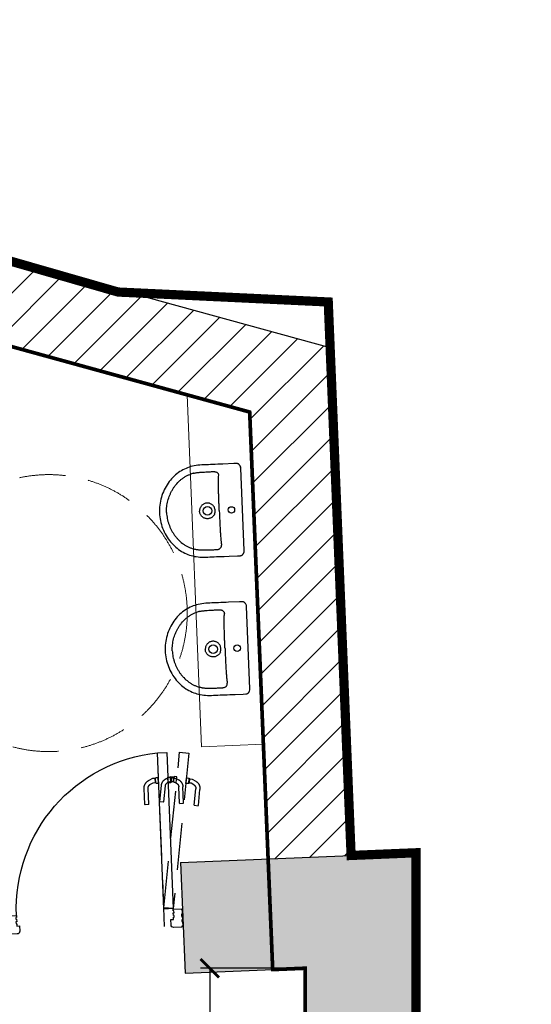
# Model space of a CAD drawing. Extents: x 119999 to 6050531, y -19778 to 3735158.
# Tile 12 of 66: x 443205 to 445977, y 15418 to 20750. Entities that reach past the tile are written whole.
import ezdxf

# ---------------------------------------------------------------- set-up
doc = ezdxf.new("R2010")
doc.units = 0
doc.header["$LTSCALE"] = 20
doc.header["$PDMODE"] = 35
doc.header["$PDSIZE"] = 100
doc.linetypes.add('DASHED2', pattern=[0.375, 0.25, -0.125])
doc.linetypes.add('XPL-1BlockA$0$DASHED', pattern=[19.05, 12.7, -6.35])
doc.layers.get('Defpoints').update_dxf_attribs({"color": 4})
for name, color, linetype in [('(2-) Structure Generally', 7, 'Continuous'), ('2-  STRUCTURE GENERALLY', 1, 'Continuous'), ('74 - CULINARY & SANITARY FITMENTS', 3, 'Continuous'), ('DIMS', 3, 'Continuous'), ('HATCH', 8, 'Continuous'), ('HATCH_SHADE', 253, 'Continuous'), ('Red Outline', 240, 'Continuous'), ('XPL-1BlockA$0$32 - INT WINDOWS & DOORS', 4, 'Continuous')]:
    doc.layers.add(name, color=color, linetype=linetype)
doc.layers.add('(74) Sanitary Fittings', color=3, linetype='Continuous', lineweight=15)
doc.layers.add('AREA-FLOOR', color=213, linetype='Continuous', plot=False)
doc.styles.add('Arch-Dim', font='romans.shx', dxfattribs={"width": 0.75})
doc.dimstyles.new('1-100 Survey', dxfattribs={"dimscale": 0, "dimtxt": 250, "dimasz": 100, "dimexe": 50, "dimexo": 50, "dimgap": 50, "dimtad": 0, "dimdec": 0, "dimrnd": 5, "dimzin": 0, "dimdsep": 46, "dimtxsty": 'Arch-Dim', "dimblk": 'ARCHTICK', "dimcen": 0.09, "dimadec": 0, "dimazin": 0, "dimtfac": 1, "dimtdec": 0, "dimtofl": 0, "dimtmove": 0, "dimatfit": 3, "dimfxl": 1, "dimtolj": 1, "dimtzin": 0, "dimarcsym": 0})

# ---------------------------------------------------------------- blocks, each defined once
blk = doc.blocks.new('_ARCHTICK')
at = {"color": 0, "linetype": 'ByBlock', "const_width": 0.15}
blk.add_lwpolyline([(-0.5, -0.5), (0.5, 0.5)], dxfattribs=at)
blk = doc.blocks.new('*D3')
at = {"layer": 'Defpoints', "color": 0, "transparency": 16777216}
for p in [(444752.3, 15613.2), (444234.5, 5403.2), (444752.3, 5403.2)]:
    blk.add_point(p, dxfattribs=at)
at = {"layer": 'DIMS', "color": 0, "lineweight": -2, "transparency": 16777216}
for p, q in [((444702.3, 15613.2), (444184.5, 15613.2)), ((444234.5, 15613.2), (444234.5, 10964.4)), ((444234.5, 5403.2), (444234.5, 10051.9)), ((444702.3, 5403.2), (444184.5, 5403.2))]:
    blk.add_line(p, q, dxfattribs=at)
at = {"layer": 'DIMS', "color": 0, "lineweight": -2, "transparency": 16777216, "xscale": 100, "yscale": 100, "zscale": 100}
for p, rotation in [((444234.5, 15613.2), 90), ((444234.5, 5403.2), 270)]:
    blk.add_blockref('_ARCHTICK', p, dxfattribs=dict(at, rotation=rotation))
at = {"layer": 'DIMS', "color": 0, "transparency": 16777216, "insert": (444234.5, 10508.2), "char_height": 250, "attachment_point": 5, "rotation": 90, "style": 'Arch-Dim'}
blk.add_mtext('\\A1;10210', dxfattribs=at)
blk = doc.blocks.new('XPL-1BlockA$0$D-950-SO')
at = {"layer": 'Defpoints', "linetype": 'XPL-1BlockA$0$DASHED'}
blk.add_line((100, 6.5), (100, 948.5), dxfattribs=at)
at = {"layer": 'Defpoints', "color": 252, "linetype": 'XPL-1BlockA$0$DASHED'}
for p, q in [((-67.8, 800.7), (-82.9, 798.6)), ((-67.8, 800.7), (-66.2, 789.6)), ((-67.5, 798.7), (-67.4, 801.1)), ((-66.5, 802), (-65.8, 802.1)), ((-65.9, 803.3), (-65.8, 802.1)), ((-62.3, 777.7), (-65.8, 802.1)), ((-51.8, 806.8), (-64.7, 805)), ((-51.6, 805.3), (-51.8, 806.8)), ((-47.6, 777.1), (-51.6, 805.7)), ((16.7, 810.4), (-3.4, 801)), ((0.4, 814.2), (13.2, 816.1)), ((0.6, 812.7), (0.4, 814.2)), ((4.6, 784.5), (0.5, 813.1)), ((14.9, 814.8), (15.1, 813.7)), ((15.8, 813.8), (15.1, 813.7)), ((18.6, 789.2), (15.1, 813.7)), ((32, 810.4), (16.7, 810.4)), ((17.7, 810.8), (16.9, 813.1)), ((17.4, 812.9), (32.5, 815)), ((17.4, 812.9), (19, 801.7)), ((17.7, 810.8), (17.7, 810.8)), ((17.7, 810.8), (17.7, 810.8)), ((20.3, 792.7), (17.7, 810.8)), ((17.7, 810.6), (20.2, 792.8)), ((19, 801.7), (20.2, 792.9)), ((32, 808.3), (32.4, 810.6)), ((32, 810.4), (32, 799.1)), ((32, 808.3), (32, 808.3)), ((32, 808.3), (32, 808.3)), ((32, 790), (32, 808.3)), ((32, 808.1), (32, 790.1)), ((32.5, 815), (53.8, 808.6)), ((33.4, 811.5), (34.1, 811.5)), ((34.1, 812.6), (34.1, 811.5)), ((34.1, 786.8), (34.1, 811.5)), ((48.6, 814.1), (35.6, 814.1)), ((48.6, 812.6), (48.6, 814.1)), ((48.6, 784.1), (48.6, 813)), ((101.4, 814.1), (114.4, 814.1)), ((101.4, 812.6), (101.4, 814.1)), ((101.4, 784.1), (101.4, 813)), ((115.9, 812.6), (115.9, 811.5)), ((116.6, 811.5), (115.9, 811.5)), ((115.9, 786.8), (115.9, 811.5)), ((118, 808.3), (117.6, 810.6)), ((118, 810.4), (118, 799.1)), ((118, 810.4), (133.3, 810.4)), ((118, 808.3), (118, 808.3)), ((118, 808.3), (118, 808.3)), ((118, 790), (118, 808.3)), ((118, 808.1), (118, 790.1)), ((133.3, 810.4), (153.4, 801)), ((-82.9, 798.6), (-101.5, 786.4)), ((-89.5, 768), (-76.3, 776.6)), ((-76.3, 776.6), (-64.6, 778.3)), ((-67.5, 798.7), (-67.5, 798.7)), ((-67.5, 798.7), (-67.5, 798.7)), ((-64.9, 780.5), (-67.5, 798.7)), ((-67.4, 798.5), (-64.9, 780.7)), ((-66.2, 789.6), (-64.9, 780.8)), ((-64.9, 780.8), (-64.6, 778.3)), ((-64.9, 780.8), (-64.9, 780.8)), ((-64.9, 780.8), (-64.8, 779.7)), ((-64.1, 778.2), (-64.9, 780.5)), ((-64.8, 779.7), (-64.6, 778.7)), ((-62.3, 777.7), (-63, 777.6)), ((-62.2, 776.9), (-62.3, 777.7)), ((-62.1, 776.5), (-62.2, 776.9)), ((-60.4, 775.3), (-47.6, 777.1)), ((-30, 671.9), (-30, 759.3)), ((-8, 671.9), (-8, 759.3)), ((17.5, 786.4), (4.6, 784.5)), ((5.9, 781), (20.2, 787.7)), ((18.6, 789.2), (19.3, 789.3)), ((18.7, 788.4), (18.6, 789.2)), ((18.7, 788.1), (18.7, 788.4)), ((20.2, 792.9), (20.6, 790.4)), ((20.2, 792.9), (20.2, 792.9)), ((20.2, 792.9), (20.4, 791.8)), ((20.2, 790.3), (20.3, 792.6)), ((20.2, 787.7), (32, 787.7)), ((20.4, 791.8), (20.5, 790.8)), ((32.3, 792.1), (20.6, 790.4)), ((32, 799.1), (32, 790.2)), ((32, 790.2), (32, 787.7)), ((32, 790.2), (32, 790.2)), ((32, 790.2), (32, 789.1)), ((32.4, 787.6), (32, 789.9)), ((32, 789.1), (32, 788.1)), ((47.4, 787.5), (32.3, 792.1)), ((34.1, 786.8), (33.4, 786.8)), ((34.1, 786), (34.1, 786.8)), ((34.1, 785.6), (34.1, 786)), ((35.6, 784.1), (48.6, 784.1)), ((76.5, 681.4), (64.2, 767.9)), ((98.3, 684.5), (86, 771)), ((114.4, 784.1), (101.4, 784.1)), ((115.9, 786.8), (116.6, 786.8)), ((115.9, 786), (115.9, 786.8)), ((115.9, 785.6), (115.9, 786)), ((117.6, 787.6), (118, 789.9)), ((118, 799.1), (118, 790.2)), ((118, 790.2), (118, 787.7)), ((118, 790.2), (118, 790.2)), ((118, 790.2), (118, 789.1)), ((118, 789.1), (118, 788.1)), ((129.8, 787.7), (118, 787.7)), ((144.1, 781), (129.8, 787.7)), ((158, 671.9), (158, 759.3)), ((180, 671.9), (180, 759.3)), ((-109.6, 654.9), (-121.9, 741.4)), ((-87.8, 658), (-100.1, 744.5)), ((-108.4, 653.5), (-109.5, 654.4)), ((-88.6, 656.3), (-108.4, 653.5)), ((-87.7, 657.5), (-88.6, 656.3)), ((-29, 670.4), (-30, 671.4)), ((-9, 670.4), (-29, 670.4)), ((-8, 671.4), (-9, 670.4)), ((76.6, 680.9), (77.7, 680.1)), ((77.7, 680.1), (97.5, 682.9)), ((97.5, 682.9), (98.4, 684)), ((158, 671.4), (159, 670.4)), ((159, 670.4), (179, 670.4)), ((179, 670.4), (180, 671.4))]:
    blk.add_line(p, q, dxfattribs=at)
at = {"layer": 'Defpoints'}
for p, q in [((0, 100), (0, 0)), ((950, 100), (950, 0))]:
    blk.add_line(p, q, dxfattribs=at)
at = {"layer": 'Defpoints', "color": 252, "linetype": 'XPL-1BlockA$0$DASHED'}
blk.add_lwpolyline([(99.5, 109.1), (-19.9, 947.1), (-69.4, 940.1), (50, 102)], close=True, dxfattribs=at)
for centre, radius, start, end in [((-66.4, 801), 1, 98.1103, 177.6103), ((-64.5, 803.5), 1.5, 98.1103, 188.1103), ((16, 759.3), 46, 115, 177.9581), ((13.5, 814.6), 1.5, 8.1103, 98.1103), ((16, 812.8), 1, 18.6103, 98.1103), ((33.4, 810.5), 1, 90, 169.5), ((35.6, 812.6), 1.5, 90, 180), ((40.4, 764.6), 46, 10.1522, 73.1103), ((114.4, 812.6), 1.5, 0, 90), ((116.6, 810.5), 1, 10.5, 90), ((134, 759.3), 46, 2.0419, 65), ((-76.4, 747.9), 46, 123.1103, 186.0684), ((-76.4, 747.9), 24, 123.1103, 188.1103), ((-63.2, 778.6), 1, 198.6103, 278.1103), ((-60.7, 776.7), 1.5, 188.1103, 278.1103), ((16, 759.3), 46, 177.9581, 180), ((16, 759.3), 24, 115, 180), ((17.3, 787.9), 1.5, 278.1103, 8.1103), ((19.2, 790.3), 1, 278.1103, 357.6103), ((33.4, 787.8), 1, 190.5, 270), ((35.6, 785.6), 1.5, 180, 270), ((40.4, 764.6), 24, 8.1103, 73.1103), ((40.4, 764.6), 46, 8.1103, 10.1522), ((114.4, 785.6), 1.5, 270, 0), ((116.6, 787.8), 1, 270, 349.5), ((134, 759.3), 24, 0, 65), ((134, 759.3), 46, 0, 2.0419), ((-76.4, 747.9), 46, 186.0684, 188.1103)]:
    blk.add_arc(centre, radius, start, end, dxfattribs=at)
at = {"layer": 'XPL-1BlockA$0$32 - INT WINDOWS & DOORS'}
blk.add_lwpolyline([(100, 102), (100, 948.5), (50, 948.5), (50, 102)], close=True, dxfattribs=at)
for points in [[(2, 40), (6, 40), (6, 30), (2, 30), (2, 5), (7, 5), (7, 0), (50, 0, 0.414214), (65, 15), (65, 43), (50, 43), (50, 55), (46, 55), (46, 65), (50, 65), (50, 80), (46, 80), (46, 90), (50, 90), (50, 100), (7, 100), (7, 95), (2, 95), (2, 70), (6, 70), (6, 60), (2, 60)], [(885, 15, 0.414214), (900, 0), (943, 0), (943, 5), (948, 5), (948, 30), (944, 30), (944, 40), (948, 40), (948, 60), (944, 60), (944, 70), (948, 70), (948, 95), (943, 95), (943, 100), (900, 100), (900, 90), (904, 90), (904, 80), (900, 80), (900, 65), (904, 65), (904, 55), (900, 55), (900, 43), (885, 43)]]:
    blk.add_lwpolyline(points, format="xyb", close=True, dxfattribs=at)
at = {"layer": 'XPL-1BlockA$0$32 - INT WINDOWS & DOORS', "color": 8}
blk.add_arc((50, 100), 850, 0.0003, 86.6271, dxfattribs=at)
blk = doc.blocks.new('A$C38afddbf')
at = {"layer": '74 - CULINARY & SANITARY FITMENTS'}
for p, q in [((0, 427.7), (0, 427.7)), ((14.4, 446.8), (20.8, 448.9)), ((26.7, 449.8), (26.7, 449.8)), ((473.2, 449.8), (26.7, 449.8)), ((485.6, 446.8), (479.2, 448.9)), ((499.9, 413.2), (500, 427.7)), ((500, 427.7), (500, 427.7))]:
    blk.add_line(p, q, dxfattribs=at)
for points in [[(14.4, 446.8), (13.6, 446.5), (12.2, 445.9), (10.8, 445.2), (9.5, 444.4), (8.3, 443.6), (7.1, 442.6), (5.9, 441.5), (4.9, 440.4), (3.9, 439.1), (3.1, 437.9), (2.3, 436.6), (1.7, 435.2), (1.1, 433.9), (0.7, 432.5), (0.3, 431.2), (0.1, 429.8), (0, 428.5), (0, 427.7)], [(0, 427.7), (0, 413.2), (0.2, 354.3)], [(26.7, 449.8), (25.7, 449.8), (24.3, 449.6), (22.8, 449.4), (21.4, 449), (20.8, 448.9)], [(479.2, 448.9), (478.6, 449), (477.1, 449.4), (475.7, 449.6), (474.2, 449.8), (473.2, 449.8)], [(500, 427.7), (499.9, 428.5), (499.8, 429.8), (499.6, 431.2), (499.3, 432.5), (498.8, 433.9), (498.3, 435.2), (497.6, 436.6), (496.9, 437.9), (496, 439.1), (495.1, 440.4), (494, 441.5), (492.9, 442.6), (491.7, 443.6), (490.4, 444.4), (489.1, 445.2), (487.8, 445.9), (486.4, 446.5), (485.6, 446.8)], [(499.7, 340.3), (499.8, 368.4), (499.9, 413.2)], [(0.2, 354.3), (0.3, 340.3), (0.3, 326.4), (0.3, 312.7), (0.3, 299.3), (0.3, 287), (0.2, 275.3), (0.2, 263.5), (0.1, 252), (0.1, 240.7), (0.3, 229.8), (0.8, 219.1), (1.7, 208.9), (3.1, 199.1), (4.8, 189.6), (6.9, 180.3), (9.3, 171.1), (12, 162.3), (15, 153.7), (18.5, 145), (22.3, 136.5), (26.5, 127.9), (31.3, 119.4), (36.4, 111.1), (42, 102.9), (48, 95), (54.3, 87.4), (60.8, 80.2), (67.8, 73.1), (75, 66.4), (82.6, 59.8), (90.7, 53.4), (99.1, 47.2), (107.9, 41.3), (117, 35.8), (126.4, 30.5), (136.1, 25.7), (145.9, 21.2), (155.9, 17.2), (166, 13.6), (176.3, 10.4), (186.6, 7.6), (197.1, 5.3), (207.7, 3.3), (218.4, 1.9), (229.3, 0.8), (240.2, 0.2), (250, 0)], [(250, 0), (259.8, 0.2), (270.7, 0.8), (281.5, 1.9), (292.2, 3.3), (302.9, 5.3), (313.4, 7.6), (323.7, 10.4), (333.9, 13.6), (344, 17.2), (354.1, 21.2), (363.9, 25.7), (373.5, 30.5), (382.9, 35.8), (392.1, 41.3), (400.9, 47.2), (409.3, 53.4), (417.3, 59.8), (425, 66.4), (432.2, 73.1), (439.1, 80.2), (445.7, 87.4), (452, 95), (458, 102.9), (463.5, 111.1), (468.7, 119.4), (473.4, 127.9), (477.7, 136.5), (481.5, 145), (484.9, 153.7), (488, 162.3), (490.6, 171.1), (493, 180.3), (495.1, 189.6), (496.9, 199.1), (498.2, 208.9), (499.1, 219.1), (499.7, 229.8), (499.9, 240.7), (499.9, 252), (499.8, 263.5), (499.7, 275.3), (499.7, 287), (499.7, 299.3), (499.7, 312.7), (499.7, 326.4), (499.7, 340.3)]]:
    blk.add_lwpolyline(points, dxfattribs=at)
for centre, radius in [((250, 390), 17.5), ((250, 260), 23)]:
    blk.add_circle(centre, radius, dxfattribs=at)
for centre, radius, start, end in [((250, 248.7), 52.9, 90.0118, 109.8614), ((250, 248.7), 52.9, 70.1386, 89.9884), ((211.4, 227.2), 171.4, 190.989, 192.1732), ((209.6, 226.8), 169.5, 192.176, 198.3051), ((290.4, 226.8), 169.5, 341.6949, 347.824), ((288.5, 227.2), 171.4, 347.8268, 349.011)]:
    blk.add_arc(centre, radius, start, end, dxfattribs=at)
for points, knots in [([(38.6, 301), (38.7, 302.9), (38.9, 306.5), (40, 311.9), (41.8, 317), (44.6, 321.5), (48.3, 325), (52.6, 327.3), (57.2, 328.5), (60.3, 328.9), (61.8, 328.9)], [0, 0, 0, 0, 0.135148, 0.26999, 0.403086, 0.532102, 0.655224, 0.772967, 0.88732, 1, 1, 1, 1]), ([(250, 324.3), (241.2, 324.3), (223.5, 324.3), (197.1, 324.4), (170.9, 324.5), (149.2, 324.8), (132.1, 325.1), (119.7, 325.4), (107.8, 325.7), (96.7, 326.2), (87.9, 326.7), (81.3, 327.1), (76.9, 327.4), (72.8, 327.8), (67.8, 328.3), (64.2, 328.7), (61.8, 328.9)], [0, 0, 0, 0, 0.140479, 0.280708, 0.420392, 0.558522, 0.626303, 0.692462, 0.75599, 0.815801, 0.87082, 0.89617, 0.919896, 0.941775, 0.96185, 1, 1, 1, 1]), ([(250, 324.3), (258.8, 324.3), (276.4, 324.3), (302.8, 324.4), (329.1, 324.5), (350.8, 324.8), (367.8, 325.1), (380.2, 325.4), (392.1, 325.7), (403.3, 326.2), (412.1, 326.7), (418.6, 327.1), (423.1, 327.4), (427.2, 327.8), (432.2, 328.3), (435.8, 328.7), (438.2, 328.9)], [0, 0, 0, 0, 0.140479, 0.280708, 0.420393, 0.558522, 0.626303, 0.692462, 0.75599, 0.815801, 0.87082, 0.89617, 0.919896, 0.941775, 0.96185, 1, 1, 1, 1]), ([(461.3, 301), (461.3, 302.9), (461, 306.5), (460, 311.9), (458.1, 317), (455.3, 321.5), (451.6, 325), (447.3, 327.3), (442.8, 328.5), (439.7, 328.9), (438.2, 328.9)], [0, 0, 0, 0, 0.135148, 0.26999, 0.403086, 0.532102, 0.655224, 0.772967, 0.88732, 1, 1, 1, 1]), ([(38.8, 260), (38.8, 263.4), (38.7, 270.2), (38.6, 280.4), (38.6, 290.7), (38.6, 297.6), (38.6, 301)], [0, 0, 0, 0, 0.248252, 0.497132, 0.747933, 1, 1, 1, 1]), ([(232, 298.5), (229.8, 297.4), (225.7, 295), (220.1, 290.4), (215.5, 285), (211.7, 278.8), (209.1, 272.1), (207.7, 265.1), (207.4, 257.9), (208.4, 250.8), (210.5, 243.9), (213.8, 237.5), (218.1, 231.7), (223.3, 226.7), (229.3, 222.7), (235.8, 219.8), (242.8, 218), (247.6, 217.6), (250, 217.6)], [0, 0, 0, 0, 0.062501, 0.125, 0.1875, 0.25, 0.312499, 0.375, 0.437501, 0.500002, 0.562503, 0.625003, 0.687502, 0.749999, 0.812498, 0.874997, 0.937497, 1, 1, 1, 1]), ([(267.9, 298.5), (270.1, 297.4), (274.3, 295), (279.8, 290.4), (284.5, 285), (288.2, 278.8), (290.8, 272.1), (292.3, 265.1), (292.5, 257.9), (291.5, 250.8), (289.4, 243.9), (286.2, 237.5), (281.9, 231.7), (276.7, 226.7), (270.7, 222.7), (264.1, 219.8), (257.2, 218), (252.4, 217.6), (250, 217.6)], [0, 0, 0, 0, 0.062501, 0.125, 0.1875, 0.25, 0.312499, 0.375, 0.437501, 0.500002, 0.562503, 0.625002, 0.687501, 0.749999, 0.812498, 0.874997, 0.937497, 1, 1, 1, 1]), ([(461.2, 260), (461.2, 263.4), (461.3, 270.2), (461.3, 280.4), (461.4, 290.7), (461.4, 297.6), (461.3, 301)], [0, 0, 0, 0, 0.248252, 0.497132, 0.747933, 1, 1, 1, 1]), ([(43.2, 194.5), (42.7, 197.2), (41.7, 202.8), (40.7, 211.1), (40, 219.5), (39.3, 230.6), (38.9, 244.1), (38.9, 254.8), (38.8, 260)], [0, 0, 0, 0, 0.126618, 0.254821, 0.383733, 0.512289, 0.763872, 1, 1, 1, 1]), ([(456.8, 194.5), (457.3, 197.2), (458.2, 202.8), (459.3, 211.1), (460, 219.5), (460.7, 230.6), (461, 244.1), (461.1, 254.8), (461.2, 260)], [0, 0, 0, 0, 0.126618, 0.254821, 0.383733, 0.512289, 0.763872, 1, 1, 1, 1]), ([(250, 38.4), (244.6, 38.4), (233.9, 38.9), (217.8, 40.7), (202, 43.8), (181.2, 49.3), (161, 57), (141.8, 66.6), (127.9, 74.8), (114.7, 84), (97.9, 97.6), (82.9, 113.1), (69.9, 130.3), (61.4, 144), (54.2, 158.4), (50.4, 168.5), (48.7, 173.6)], [0, 0, 0, 0, 0.062511, 0.125024, 0.187536, 0.250051, 0.375007, 0.437519, 0.500033, 0.562545, 0.625057, 0.749973, 0.812481, 0.874989, 0.937494, 1, 1, 1, 1]), ([(250, 38.4), (255.4, 38.4), (266.1, 38.9), (282.1, 40.7), (298, 43.8), (318.8, 49.3), (338.9, 57), (358.2, 66.6), (372, 74.8), (385.3, 84), (402, 97.6), (417.1, 113.1), (430, 130.3), (438.5, 144), (445.7, 158.4), (449.6, 168.5), (451.3, 173.6)], [0, 0, 0, 0, 0.062511, 0.125024, 0.187536, 0.250051, 0.375007, 0.437519, 0.500033, 0.562545, 0.625057, 0.749973, 0.812481, 0.874989, 0.937494, 1, 1, 1, 1])]:
    blk.add_open_spline(points, degree=3, knots=knots, dxfattribs=at)

msp = doc.modelspace()

# ---------------------------------------------------------------- hatches: boundary and pattern name
at = {"layer": 'HATCH'}
h = msp.add_hatch(dxfattribs=at)
h.set_pattern_fill('ANSI31', color=256, scale=40)
h.set_pattern_definition([(45, (429460.5, 0), (-89.80256, 89.80256), [])])
h.paths.add_polyline_path([(438603.3, 20698.9), (438484.1, 20265), (444451.2, 18625.3), (444551.2, 16205.4), (445000.9, 16223.9), (444887.3, 18972.2)])
h.paths.add_polyline_path([(437735.5, 20937.4), (436732.3, 21213.1), (436732.3, 18869), (437182.3, 18869), (437182.3, 20622.7), (437616.2, 20503.5)])
h.paths.add_polyline_path([(437182.3, 17969), (436732.3, 17969), (436732.3, 15519), (437932.3, 15519), (437932.3, 15969), (437182.3, 15969)])
at = {"layer": 'HATCH_SHADE'}
h = msp.add_hatch(color=256, dxfattribs=at)
h.dxf.hatch_style = 1
h.paths.add_polyline_path([(445227.3, 3.2), (444727.3, 3.2), (444727.3, -246.8), (444727.3, -246.8), (444727.3, -346.8), (444727.3, -346.8), (444727.3, -596.8), (445227.3, -596.8)], flags=17)
h.paths.add_polyline_path([(445952.3, 6003.2), (445452.3, 6003.2), (445452.3, 12093.2), (445352.3, 12093.2), (445352.3, 16238.5), (444076.1, 16185.7), (444100.9, 15586.2), (444752.3, 15613.2), (444752.3, 11493.2), (444852.3, 11493.2), (444852.3, 5403.2), (445352.3, 5403.2), (445352.3, 3.2), (445227.3, 3.2), (445227.3, -596.8), (445952.3, -596.8)])

# ---------------------------------------------------------------- linework, layer by layer
at = {"layer": '(2-) Structure Generally', "ltscale": 5}
for p, q in [((444076.1, 16185.7), (445352.3, 16238.5)), ((445352.3, 12093.2), (445352.3, 16238.5)), ((444076.1, 16185.7), (444100.9, 15586.2)), ((444100.9, 15586.2), (444752.3, 15613.2)), ((444752.3, 11493.2), (444752.3, 15613.2))]:
    msp.add_line(p, q, dxfattribs=at)
at = {"layer": '(74) Sanitary Fittings'}
for p, q in [((444112.1, 18718.5), (444190.8, 16813)), ((444190.8, 16813), (444525.6, 16826.9))]:
    msp.add_line(p, q, dxfattribs=at)
at = {"layer": '(74) Sanitary Fittings', "color": 8, "linetype": 'DASHED2', "ltscale": 50}
msp.add_circle((443363, 17536.4), 750, dxfattribs=at)
at = {"layer": '2-  STRUCTURE GENERALLY'}
for p, q in [((444887.3, 18972.2), (438603.3, 20698.9)), ((438484.1, 20265), (444451.2, 18625.3)), ((445000.9, 16223.9), (444887.3, 18972.2)), ((444451.2, 18625.3), (444551.2, 16205.4))]:
    msp.add_line(p, q, dxfattribs=at)
at = {"layer": 'AREA-FLOOR', "const_width": 20}
msp.add_lwpolyline([(445352.3, 3.2), (436632.3, 3.2), (429457.3, 3.2), (429457.3, 6003.2), (427235.8, 6003.2), (427235.8, 17612.8), (431435.8, 17612.8), (431435.8, 5403.2), (433682.3, 5403.2), (433682.3, 10503.2), (439432.3, 10503.2), (439432.3, 15969), (437182.3, 15969), (437182.3, 20622.7), (444451.2, 18625.3), (444551.2, 16205.4), (444576, 15605.9), (444752.3, 15613.2), (444752.3, 11493.2), (444852.3, 11493.2), (444852.3, 5403.2), (445352.3, 5403.2)], close=True, dxfattribs=at)
at = {"layer": 'Red Outline', "const_width": 50}
msp.add_lwpolyline([(445339.8, -596.8), (428857.3, -596.8), (428857.3, 5403.2), (426785.8, 5403.2), (426785.8, 18062.8), (427173.7, 18065.9), (427549.1, 31020.1), (435233.1, 30350.8), (435277.2, 27528.1), (439046.5, 27162.7), (439066.7, 20616.4), (443738.3, 19275.2), (444877, 19221.4), (445000.9, 16223.9), (445352.3, 16238.5), (445352.3, 12093.2), (445452.3, 12093.2), (445452.3, 6003.2), (445952.3, 6003.2), (445952.3, -596.8)], close=True, dxfattribs=at)

# ---------------------------------------------------------------- block references
at = {"layer": '(74) Sanitary Fittings', "rotation": 272.3669070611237}
for p in [(443952.2, 18329), (443983.2, 17580.5)]:
    msp.add_blockref('A$C38afddbf', p, dxfattribs=at)
at = {"layer": 'XPL-1BlockA$0$32 - INT WINDOWS & DOORS', "xscale": -1, "rotation": 2.366907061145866}
msp.add_blockref('XPL-1BlockA$0$D-950-SO', (444090.6, 15836), dxfattribs=at)

# ---------------------------------------------------------------- dimensions: what is measured, and where the dimension line sits
at = {"layer": 'DIMS'}
dim = msp.add_aligned_dim(p1=(444752.3, 15613.2), p2=(444752.3, 5403.2), distance=-517.8, dimstyle='1-100 Survey', override={"dimscale": 1}, dxfattribs=at)
dim.commit()
dim.dimension.update_dxf_attribs({"geometry": '*D3', "text_midpoint": (444234.5, 10508.2)})

doc.saveas('drawing.dxf')
